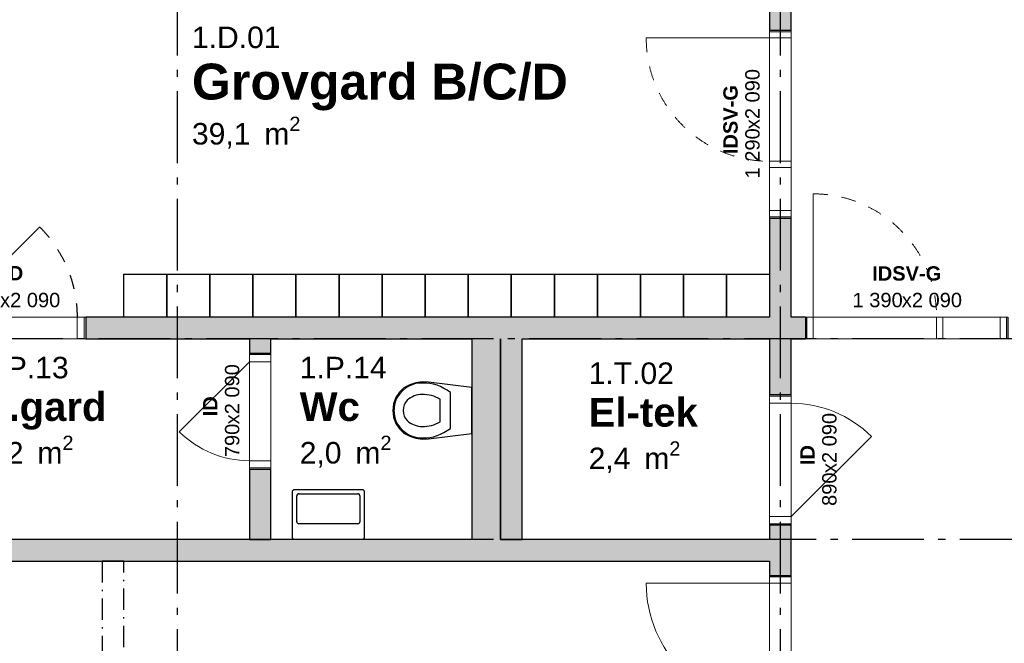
# Model space of a CAD drawing. Header units: millimetres. Extents: x 269 to 62306, y -15633 to 20300.
# Tile 16 of 90: x 18100 to 24960, y -4498 to -151. Entities that reach past the tile are written whole.
import ezdxf
from ezdxf.enums import TextEntityAlignment as Align

# ---------------------------------------------------------------- set-up
doc = ezdxf.new("R2010")
doc.units = ezdxf.units.MM
doc.header["$LTSCALE"] = 0.5
doc.header["$MEASUREMENT"] = 0
for name, pattern in [('Akselinje', [1500, 1000, -200, 100, -200]), ('Over snittplan', [520, 300, -100, 20, -100]), ('PLINE', [0]), ('Stipling', [400, 200, -200])]:
    doc.linetypes.add(name, pattern=pattern)
doc.layers.add('234- Vinduer_ dører_ porter(Nye konstruksjoner)', color=7, linetype='Continuous', lineweight=0)
for name, color, linetype in [('241- Bærende innervegger (Skravur)(Nye konstruksjoner)', 7, 'Continuous'), ('241- Bærende innervegger(Nye konstruksjoner)', 7, 'Continuous'), ('242- Ikke-bærende innervegger (Skravur)(Nye konstruksjoner)', 7, 'Continuous'), ('242- Ikke-bærende innervegger(Nye konstruksjoner)', 7, 'Continuous'), ('244- Vinduer_ dører_ foldevegger(Nye konstruksjoner)', 7, 'Continuous'), ('245- Skjørt(Nye konstruksjoner)', 7, 'Continuous'), ('315---A Utstyr for sanitærinstallasjoner(Nye konstruksjoner)', 7, 'Continuous'), ('68-- Inventar (løst)(Nye konstruksjoner)', 7, 'Continuous'), ('82-- Modullinjer(Nye konstruksjoner)', 7, 'Continuous'), ('852- Teknisk_symbolsk informasjon_ bygning(Nye konstruksjoner)', 7, 'Continuous'), ('862- M___Nettoareal(Nye konstruksjoner)', 7, 'Continuous'), ('862- M___Nettoareal(Tekst)(Nye konstruksjoner)', 7, 'Continuous')]:
    doc.layers.add(name, color=color, linetype=linetype)
doc.styles.add('GENERATED_STYLE_1', font='Arial.ttf')
doc.styles.add('GENERATED_STYLE_2', font='Arial Bold.ttf')

# ---------------------------------------------------------------- blocks, each defined once
blk = doc.blocks.new('Fingard C_D_1.D.03_12', base_point=(24610.4, 1007.9))
at = {"layer": '862- M___Nettoareal(Tekst)(Nye konstruksjoner)', "insert": (23639, 777.1), "char_height": 150, "attachment_point": 1, "style": 'GENERATED_STYLE_1'}
blk.add_mtext('\\A1;{\\pql;\\pt0,100;\\fArial|b0|i0|c0|p0;\\W1.000000;26,8\\fArial|b0|i0|c0|p0;\\W1.000000;\\A1{\\H.66x;\\S^  ;}\\fArial|b0|i0|c0|p0;\\W1.000000; m\\fArial|b0|i0|c0|p0;\\W1.000000;\\A1{\\H.66x;\\S2^  ;}}', dxfattribs=at)
at = {"layer": '862- M___Nettoareal(Tekst)(Nye konstruksjoner)'}
for tag, height, style, p in [('ROOM_NUMBER', 150, 'GENERATED_STYLE_1', (23639, 1405.7)), ('ROOM_NAME', 250, 'GENERATED_STYLE_2', (23639, 1147.1))]:
    blk.add_attdef(tag, text='', height=height, dxfattribs=dict(at, style=style)).set_placement(p, align=Align.TOP_LEFT)
blk = doc.blocks.new('Grovgard B_C_D_1.D.01_13', base_point=(20585.9, -596.7))
at = {"layer": '862- M___Nettoareal(Tekst)(Nye konstruksjoner)', "insert": (19300, -827.4), "char_height": 150, "attachment_point": 1, "style": 'GENERATED_STYLE_1'}
blk.add_mtext('\\A1;{\\pql;\\pt0,100;\\fArial|b0|i0|c0|p0;\\W1.000000;39,1\\fArial|b0|i0|c0|p0;\\W1.000000;\\A1{\\H.66x;\\S^  ;}\\fArial|b0|i0|c0|p0;\\W1.000000; m\\fArial|b0|i0|c0|p0;\\W1.000000;\\A1{\\H.66x;\\S2^  ;}}', dxfattribs=at)
at = {"layer": '862- M___Nettoareal(Tekst)(Nye konstruksjoner)'}
for tag, height, style, p in [('ROOM_NUMBER', 150, 'GENERATED_STYLE_1', (19300, -198.9)), ('ROOM_NAME', 250, 'GENERATED_STYLE_2', (19300, -457.4))]:
    blk.add_attdef(tag, text='', height=height, dxfattribs=dict(at, style=style)).set_placement(p, align=Align.TOP_LEFT)
blk = doc.blocks.new('P.gard_1.P.13_51', base_point=(18244.4, -2859.5))
at = {"layer": '862- M___Nettoareal(Tekst)(Nye konstruksjoner)', "insert": (17835.4, -3050.9), "char_height": 150, "attachment_point": 1, "style": 'GENERATED_STYLE_1'}
blk.add_mtext('\\A1;{\\pql;\\pt0,100;\\fArial|b0|i0|c0|p0;\\W1.000000;3,2\\fArial|b0|i0|c0|p0;\\W1.000000;\\A1{\\H.66x;\\S^  ;}\\fArial|b0|i0|c0|p0;\\W1.000000; m\\fArial|b0|i0|c0|p0;\\W1.000000;\\A1{\\H.66x;\\S2^  ;}}', dxfattribs=at)
at = {"layer": '862- M___Nettoareal(Tekst)(Nye konstruksjoner)'}
for tag, height, style, p in [('ROOM_NUMBER', 150, 'GENERATED_STYLE_1', (17835.4, -2500.9)), ('ROOM_NAME', 200, 'GENERATED_STYLE_2', (17835.4, -2748.1))]:
    blk.add_attdef(tag, text='', height=height, dxfattribs=dict(at, style=style)).set_placement(p, align=Align.TOP_LEFT)
blk = doc.blocks.new('Wc_1.P.14_65', base_point=(20345.9, -2859.5))
at = {"layer": '862- M___Nettoareal(Tekst)(Nye konstruksjoner)', "insert": (20050.9, -3050.9), "char_height": 150, "attachment_point": 1, "style": 'GENERATED_STYLE_1'}
blk.add_mtext('\\A1;{\\pql;\\pt0,100;\\fArial|b0|i0|c0|p0;\\W1.000000;2,0\\fArial|b0|i0|c0|p0;\\W1.000000;\\A1{\\H.66x;\\S^  ;}\\fArial|b0|i0|c0|p0;\\W1.000000; m\\fArial|b0|i0|c0|p0;\\W1.000000;\\A1{\\H.66x;\\S2^  ;}}', dxfattribs=at)
at = {"layer": '862- M___Nettoareal(Tekst)(Nye konstruksjoner)'}
for tag, height, style, p in [('ROOM_NUMBER', 150, 'GENERATED_STYLE_1', (20050.9, -2500.9)), ('ROOM_NAME', 200, 'GENERATED_STYLE_2', (20050.9, -2748.1))]:
    blk.add_attdef(tag, text='', height=height, dxfattribs=dict(at, style=style)).set_placement(p, align=Align.TOP_LEFT)
blk = doc.blocks.new('El-tek_1.T.02_66', base_point=(22437.4, -2898.8))
at = {"layer": '862- M___Nettoareal(Tekst)(Nye konstruksjoner)', "insert": (22063.9, -3090.2), "char_height": 150, "attachment_point": 1, "style": 'GENERATED_STYLE_1'}
blk.add_mtext('\\A1;{\\pql;\\pt0,100;\\fArial|b0|i0|c0|p0;\\W1.000000;2,4\\fArial|b0|i0|c0|p0;\\W1.000000;\\A1{\\H.66x;\\S^  ;}\\fArial|b0|i0|c0|p0;\\W1.000000; m\\fArial|b0|i0|c0|p0;\\W1.000000;\\A1{\\H.66x;\\S2^  ;}}', dxfattribs=at)
at = {"layer": '862- M___Nettoareal(Tekst)(Nye konstruksjoner)'}
for tag, height, style, p in [('ROOM_NUMBER', 150, 'GENERATED_STYLE_1', (22063.9, -2540.2)), ('ROOM_NAME', 200, 'GENERATED_STYLE_2', (22063.9, -2787.4))]:
    blk.add_attdef(tag, text='', height=height, dxfattribs=dict(at, style=style)).set_placement(p, align=Align.TOP_LEFT)
blk = doc.blocks.new('Dør med sidefelt på side 2_3')
at = {"layer": '234- Vinduer_ dører_ porter(Nye konstruksjoner)', "linetype": 'PLINE'}
for p, q in [((602, 0), (602, 860)), ((-645, 0), (-655, 0)), ((-655, 0), (-655, -150)), ((-602, 0), (-645, 0)), ((-645, 0), (-645, -150)), ((-602, -150), (-602, 0)), ((-258, 0), (-301, 0)), ((-301, 0), (-301, -150)), ((-258, 0), (602, 0)), ((-258, -150), (-258, 0)), ((645, 0), (602, 0)), ((602, 0), (602, -150)), ((645, 0), (655, 0)), ((645, -150), (645, 0)), ((655, 0), (655, -150)), ((-645, -150), (-655, -150)), ((-645, -150), (-602, -150)), ((602, -150), (-602, -150)), ((-301, -150), (-258, -150)), ((602, -150), (645, -150)), ((645, -150), (655, -150))]:
    blk.add_line(p, q, dxfattribs=at)
at = {"layer": '234- Vinduer_ dører_ porter(Nye konstruksjoner)', "linetype": 'PLINE', "flags": 128}
blk.add_lwpolyline([(-602, -150), (-301, -150), (-301, 0), (-602, 0)], close=True, dxfattribs=at)
at = {"layer": '234- Vinduer_ dører_ porter(Nye konstruksjoner)', "linetype": 'Stipling'}
blk.add_arc((602, 0), 860, 90, 180, dxfattribs=at)
at = {"layer": '244- Vinduer_ dører_ foldevegger(Nye konstruksjoner)', "linetype": 'PLINE'}
for p, q in [((-655, 0), (-655, -150)), ((-655, 0), (-655, -150)), ((655, 0), (655, -150)), ((655, 0), (655, -150))]:
    blk.add_line(p, q, dxfattribs=at)
blk = doc.blocks.new('Dørstempel')
at = {"layer": '852- Teknisk_symbolsk informasjon_ bygning(Nye konstruksjoner)', "char_height": 100, "attachment_point": 1, "style": 'GENERATED_STYLE_1'}
for s, insert in [('\\A1;{\\pql;\\pt0,100;\\fArial|b0|i0|c0|p0;\\W1.000000;1\xa0290\\fArial|b0|i0|c0|p0;\\W1.000000;\\A1{\\H.66x;\\S^  ;}\\fArial|b0|i0|c0|p0;\\W1.000000;\\fArial|b0|i0|c0|p0;\\W1.000000;\\A1{\\H.66x;\\S^  ;}}', (-377.5, 170)), ('\\A1;{\\pql;\\pt0,100;\\fArial|b0|i0|c0|p0;\\W1.000000;x2\xa0090\\fArial|b0|i0|c0|p0;\\W1.000000;\\A1{\\H.66x;\\S^  ;}\\fArial|b0|i0|c0|p0;\\W1.000000;\\fArial|b0|i0|c0|p0;\\W1.000000;\\A1{\\H.66x;\\S^  ;}}', (-34.3, 170))]:
    blk.add_mtext(s, dxfattribs=dict(at, insert=insert))
at = {"layer": '852- Teknisk_symbolsk informasjon_ bygning(Nye konstruksjoner)', "style": 'GENERATED_STYLE_2'}
blk.add_attdef('AC_WIDO_ID', text='', height=100, dxfattribs=at).set_placement((0, 225.4), align=Align.BOTTOM_CENTER)
blk = doc.blocks.new('Dør_8')
at = {"layer": '234- Vinduer_ dører_ porter(Nye konstruksjoner)', "linetype": 'PLINE'}
for p, q in [((345, 0), (-142.9, 487.9)), ((-405, 0), (405, 0)), ((-395, 0), (-405, 0)), ((-405, 0), (-405, -150)), ((-345, 0), (-395, 0)), ((-395, 0), (-395, -150)), ((-345, 0), (345, 0)), ((-345, -150), (-345, 0)), ((395, 0), (345, 0)), ((345, 0), (345, -150)), ((395, 0), (405, 0)), ((395, -150), (395, 0)), ((405, 0), (405, -150)), ((-405, -150), (405, -150)), ((-395, -150), (-405, -150)), ((-395, -150), (-345, -150)), ((345, -150), (-345, -150)), ((345, -150), (395, -150)), ((395, -150), (405, -150))]:
    blk.add_line(p, q, dxfattribs=at)
blk.add_arc((345, 0), 690, 135, 180, dxfattribs=at)
at = {"layer": '244- Vinduer_ dører_ foldevegger(Nye konstruksjoner)', "linetype": 'PLINE'}
for p, q in [((-405, 0), (-405, -150)), ((-405, 0), (-405, -150)), ((405, 0), (405, -150)), ((405, 0), (405, -150))]:
    blk.add_line(p, q, dxfattribs=at)
blk = doc.blocks.new('Dørstempel_7')
at = {"layer": '852- Teknisk_symbolsk informasjon_ bygning(Nye konstruksjoner)', "char_height": 100, "attachment_point": 1, "style": 'GENERATED_STYLE_1'}
for s, insert in [('\\A1;{\\pql;\\pt0,100;\\fArial|b0|i0|c0|p0;\\W1.000000;790\\fArial|b0|i0|c0|p0;\\W1.000000;\\A1{\\H.66x;\\S^  ;}\\fArial|b0|i0|c0|p0;\\W1.000000;\\fArial|b0|i0|c0|p0;\\W1.000000;\\A1{\\H.66x;\\S^  ;}}', (-320.29, 170)), ('\\A1;{\\pql;\\pt0,100;\\fArial|b0|i0|c0|p0;\\W1.000000;x2\xa0090\\fArial|b0|i0|c0|p0;\\W1.000000;\\A1{\\H.66x;\\S^  ;}\\fArial|b0|i0|c0|p0;\\W1.000000;\\fArial|b0|i0|c0|p0;\\W1.000000;\\A1{\\H.66x;\\S^  ;}}', (-91.473, 170))]:
    blk.add_mtext(s, dxfattribs=dict(at, insert=insert))
at = {"layer": '852- Teknisk_symbolsk informasjon_ bygning(Nye konstruksjoner)', "style": 'GENERATED_STYLE_2'}
blk.add_attdef('AC_WIDO_ID', text='', height=100, dxfattribs=at).set_placement((0, 227.143), align=Align.BOTTOM_CENTER)
blk = doc.blocks.new('Dør med sidefelt på side 2_8')
at = {"layer": '234- Vinduer_ dører_ porter(Nye konstruksjoner)', "linetype": 'PLINE'}
for p, q in [((1202, 0), (1202, 860)), ((-1245, 0), (-1255, 0)), ((-1255, 0), (-1255, -150)), ((-1202, 0), (-1245, 0)), ((-1245, 0), (-1245, -150)), ((-1202, -150), (-1202, 0)), ((342, 0), (299, 0)), ((299, 0), (299, -150)), ((342, 0), (1202, 0)), ((342, -150), (342, 0)), ((1245, 0), (1202, 0)), ((1202, 0), (1202, -150)), ((1245, 0), (1255, 0)), ((1245, -150), (1245, 0)), ((1255, 0), (1255, -150)), ((-1245, -150), (-1255, -150)), ((-1245, -150), (-1202, -150)), ((1202, -150), (-1202, -150)), ((299, -150), (342, -150)), ((1202, -150), (1245, -150)), ((1245, -150), (1255, -150))]:
    blk.add_line(p, q, dxfattribs=at)
at = {"layer": '234- Vinduer_ dører_ porter(Nye konstruksjoner)', "linetype": 'PLINE', "flags": 128}
blk.add_lwpolyline([(-1202, -150), (299, -150), (299, 0), (-1202, 0)], close=True, dxfattribs=at)
at = {"layer": '234- Vinduer_ dører_ porter(Nye konstruksjoner)', "linetype": 'PLINE'}
blk.add_arc((1202, 0), 860, 90, 180, dxfattribs=at)
at = {"layer": '244- Vinduer_ dører_ foldevegger(Nye konstruksjoner)', "linetype": 'PLINE'}
for p, q in [((-1255, 0), (-1255, -150)), ((-1255, 0), (-1255, -150)), ((1255, 0), (1255, -150)), ((1255, 0), (1255, -150))]:
    blk.add_line(p, q, dxfattribs=at)
blk = doc.blocks.new('Dør_10')
at = {"layer": '234- Vinduer_ dører_ porter(Nye konstruksjoner)', "linetype": 'PLINE'}
for p, q in [((395, 0), (-163.6, 558.6)), ((-455, 0), (455, 0)), ((-445, 0), (-455, 0)), ((-455, 0), (-455, -150)), ((-395, 0), (-445, 0)), ((-445, 0), (-445, -150)), ((-395, 0), (395, 0)), ((-395, -150), (-395, 0)), ((445, 0), (395, 0)), ((395, 0), (395, -150)), ((445, 0), (455, 0)), ((445, -150), (445, 0)), ((455, 0), (455, -150)), ((-455, -150), (455, -150)), ((-445, -150), (-455, -150)), ((-445, -150), (-395, -150)), ((395, -150), (-395, -150)), ((395, -150), (445, -150)), ((445, -150), (455, -150))]:
    blk.add_line(p, q, dxfattribs=at)
blk.add_arc((395, 0), 790, 135, 180, dxfattribs=at)
at = {"layer": '244- Vinduer_ dører_ foldevegger(Nye konstruksjoner)', "linetype": 'PLINE'}
for p, q in [((-455, 0), (-455, -150)), ((-455, 0), (-455, -150)), ((455, 0), (455, -150)), ((455, 0), (455, -150))]:
    blk.add_line(p, q, dxfattribs=at)
blk = doc.blocks.new('Dørstempel_21')
at = {"layer": '852- Teknisk_symbolsk informasjon_ bygning(Nye konstruksjoner)', "char_height": 100, "attachment_point": 1, "style": 'GENERATED_STYLE_1'}
for s, insert in [('\\A1;{\\pql;\\pt0,100;\\fArial|b0|i0|c0|p0;\\W1.000000;890\\fArial|b0|i0|c0|p0;\\W1.000000;\\A1{\\H.66x;\\S^  ;}\\fArial|b0|i0|c0|p0;\\W1.000000;\\fArial|b0|i0|c0|p0;\\W1.000000;\\A1{\\H.66x;\\S^  ;}}', (-320.3, -365.7)), ('\\A1;{\\pql;\\pt0,100;\\fArial|b0|i0|c0|p0;\\W1.000000;x2\xa0090\\fArial|b0|i0|c0|p0;\\W1.000000;\\A1{\\H.66x;\\S^  ;}\\fArial|b0|i0|c0|p0;\\W1.000000;\\fArial|b0|i0|c0|p0;\\W1.000000;\\A1{\\H.66x;\\S^  ;}}', (-91.5, -365.7))]:
    blk.add_mtext(s, dxfattribs=dict(at, insert=insert))
at = {"layer": '852- Teknisk_symbolsk informasjon_ bygning(Nye konstruksjoner)', "style": 'GENERATED_STYLE_2'}
blk.add_attdef('AC_WIDO_ID', text='', height=100, dxfattribs=at).set_placement((0, -308.6), align=Align.BOTTOM_CENTER)
blk = doc.blocks.new('Dør med sidefelt på side 2_9')
at = {"layer": '234- Vinduer_ dører_ porter(Nye konstruksjoner)', "linetype": 'PLINE'}
for p, q in [((652, 0), (652, 860)), ((-695, 0), (-705, 0)), ((-705, 0), (-705, -150)), ((-652, 0), (-695, 0)), ((-695, 0), (-695, -150)), ((-652, -150), (-652, 0)), ((-208, 0), (-251, 0)), ((-251, 0), (-251, -150)), ((-208, 0), (652, 0)), ((-208, -150), (-208, 0)), ((695, 0), (652, 0)), ((652, 0), (652, -150)), ((695, 0), (705, 0)), ((695, -150), (695, 0)), ((705, 0), (705, -150)), ((-695, -150), (-705, -150)), ((-695, -150), (-652, -150)), ((652, -150), (-652, -150)), ((-251, -150), (-208, -150)), ((652, -150), (695, -150)), ((695, -150), (705, -150))]:
    blk.add_line(p, q, dxfattribs=at)
at = {"layer": '234- Vinduer_ dører_ porter(Nye konstruksjoner)', "linetype": 'PLINE', "flags": 128}
blk.add_lwpolyline([(-652, -150), (-251, -150), (-251, 0), (-652, 0)], close=True, dxfattribs=at)
at = {"layer": '234- Vinduer_ dører_ porter(Nye konstruksjoner)', "linetype": 'Stipling'}
blk.add_arc((652, 0), 860, 90, 180, dxfattribs=at)
at = {"layer": '244- Vinduer_ dører_ foldevegger(Nye konstruksjoner)', "linetype": 'PLINE'}
for p, q in [((-705, 0), (-705, -150)), ((-705, 0), (-705, -150)), ((705, 0), (705, -150)), ((705, 0), (705, -150))]:
    blk.add_line(p, q, dxfattribs=at)
blk = doc.blocks.new('Dørstempel_19')
at = {"layer": '852- Teknisk_symbolsk informasjon_ bygning(Nye konstruksjoner)', "char_height": 100, "attachment_point": 1, "style": 'GENERATED_STYLE_1'}
for s, insert in [('\\A1;{\\pql;\\pt0,100;\\fArial|b0|i0|c0|p0;\\W1.000000;1\xa0390\\fArial|b0|i0|c0|p0;\\W1.000000;\\A1{\\H.66x;\\S^  ;}\\fArial|b0|i0|c0|p0;\\W1.000000;\\fArial|b0|i0|c0|p0;\\W1.000000;\\A1{\\H.66x;\\S^  ;}}', (-377.5, 170)), ('\\A1;{\\pql;\\pt0,100;\\fArial|b0|i0|c0|p0;\\W1.000000;x2\xa0090\\fArial|b0|i0|c0|p0;\\W1.000000;\\A1{\\H.66x;\\S^  ;}\\fArial|b0|i0|c0|p0;\\W1.000000;\\fArial|b0|i0|c0|p0;\\W1.000000;\\A1{\\H.66x;\\S^  ;}}', (-34.3, 170))]:
    blk.add_mtext(s, dxfattribs=dict(at, insert=insert))
at = {"layer": '852- Teknisk_symbolsk informasjon_ bygning(Nye konstruksjoner)', "style": 'GENERATED_STYLE_2'}
blk.add_attdef('AC_WIDO_ID', text='', height=100, dxfattribs=at).set_placement((0, 225.4), align=Align.BOTTOM_CENTER)
blk = doc.blocks.new('Dør_11')
at = {"layer": '234- Vinduer_ dører_ porter(Nye konstruksjoner)', "linetype": 'PLINE'}
for p, q in [((445, 0), (-184.3, 629.3)), ((-505, 0), (505, 0)), ((-495, 0), (-505, 0)), ((-505, 0), (-505, -150)), ((-445, 0), (-495, 0)), ((-495, 0), (-495, -150)), ((-445, 0), (445, 0)), ((-445, -150), (-445, 0)), ((495, 0), (445, 0)), ((445, 0), (445, -150)), ((495, 0), (505, 0)), ((495, -150), (495, 0)), ((505, 0), (505, -150)), ((-505, -150), (505, -150)), ((-495, -150), (-505, -150)), ((-495, -150), (-445, -150)), ((445, -150), (-445, -150)), ((445, -150), (495, -150)), ((495, -150), (505, -150))]:
    blk.add_line(p, q, dxfattribs=at)
at = {"layer": '244- Vinduer_ dører_ foldevegger(Nye konstruksjoner)', "linetype": 'PLINE'}
for p, q in [((-505, 0), (-505, -150)), ((-505, 0), (-505, -150)), ((505, 0), (505, -150)), ((505, 0), (505, -150))]:
    blk.add_line(p, q, dxfattribs=at)
at = {"layer": '244- Vinduer_ dører_ foldevegger(Nye konstruksjoner)', "linetype": 'Stipling'}
blk.add_arc((445, 0), 890, 135, 180, dxfattribs=at)
blk = doc.blocks.new('Dørstempel_6')
at = {"layer": '852- Teknisk_symbolsk informasjon_ bygning(Nye konstruksjoner)', "char_height": 100, "attachment_point": 1, "style": 'GENERATED_STYLE_1'}
for s, insert in [('\\A1;{\\pql;\\pt0,100;\\fArial|b0|i0|c0|p0;\\W1.000000;990\\fArial|b0|i0|c0|p0;\\W1.000000;\\A1{\\H.66x;\\S^  ;}\\fArial|b0|i0|c0|p0;\\W1.000000;\\fArial|b0|i0|c0|p0;\\W1.000000;\\A1{\\H.66x;\\S^  ;}}', (-320.3, 170)), ('\\A1;{\\pql;\\pt0,100;\\fArial|b0|i0|c0|p0;\\W1.000000;x2\xa0090\\fArial|b0|i0|c0|p0;\\W1.000000;\\A1{\\H.66x;\\S^  ;}\\fArial|b0|i0|c0|p0;\\W1.000000;\\fArial|b0|i0|c0|p0;\\W1.000000;\\A1{\\H.66x;\\S^  ;}}', (-91.5, 170))]:
    blk.add_mtext(s, dxfattribs=dict(at, insert=insert))
at = {"layer": '852- Teknisk_symbolsk informasjon_ bygning(Nye konstruksjoner)', "style": 'GENERATED_STYLE_2'}
blk.add_attdef('AC_WIDO_ID', text='', height=100, dxfattribs=at).set_placement((0, 225.4), align=Align.BOTTOM_CENTER)
blk = doc.blocks.new('Standard grid marker_5')
at = {"layer": '82-- Modullinjer(Nye konstruksjoner)', "linetype": 'Akselinje'}
blk.add_line((200, 0), (53500, 0), dxfattribs=at)
at = {"layer": '82-- Modullinjer(Nye konstruksjoner)', "style": 'GENERATED_STYLE_2'}
blk.add_attdef('AC_MarkerText_1', text='', height=250, rotation=180, dxfattribs=at).set_placement((54000, -239.3), align=Align.TOP_CENTER)
blk = doc.blocks.new('Standard grid marker_6')
at = {"layer": '82-- Modullinjer(Nye konstruksjoner)', "linetype": 'Akselinje'}
for p, q in [((200, 0), (13900, 0)), ((13900, 0), (14100, 0))]:
    blk.add_line(p, q, dxfattribs=at)
at = {"layer": '82-- Modullinjer(Nye konstruksjoner)', "style": 'GENERATED_STYLE_2'}
blk.add_attdef('AC_MarkerText_1', text='', height=250, rotation=270, dxfattribs=at).set_placement((-117.9, -57.1), align=Align.TOP_CENTER)
blk = doc.blocks.new('Servant')
at = {"layer": '315---A Utstyr for sanitærinstallasjoner(Nye konstruksjoner)', "linetype": 'PLINE'}
for p, q in [((-220, -305), (-220, -125)), ((-205, -110), (205, -110)), ((220, -125), (220, -305)), ((205, -320), (-205, -320))]:
    blk.add_line(p, q, dxfattribs=at)
at = {"layer": '315---A Utstyr for sanitærinstallasjoner(Nye konstruksjoner)', "linetype": 'PLINE', "flags": 128}
blk.add_lwpolyline([(-235, 0), (235, 0, -0.414214), (250, -15), (250, -335, -0.414214), (235, -350), (-235, -350, -0.414214), (-250, -335), (-250, -15, -0.414214)], format="xyb", close=True, dxfattribs=at)
at = {"layer": '315---A Utstyr for sanitærinstallasjoner(Nye konstruksjoner)', "linetype": 'PLINE'}
for centre, start, end in [((-205, -125), 90, 180), ((205, -125), 0, 90), ((-205, -305), 180, 270), ((205, -305), 270, 0)]:
    blk.add_arc(centre, 15, start, end, dxfattribs=at)
blk = doc.blocks.new('WC')
at = {"layer": '315---A Utstyr for sanitærinstallasjoner(Nye konstruksjoner)', "linetype": 'PLINE'}
for p, q in [((0, -148.7), (-124.5, -148.7)), ((124.5, -148.7), (0, -148.7)), ((0, -219.6), (-78.6, -219.6)), ((78.6, -219.6), (0, -219.6))]:
    blk.add_line(p, q, dxfattribs=at)
at = {"layer": '315---A Utstyr for sanitærinstallasjoner(Nye konstruksjoner)', "linetype": 'PLINE', "flags": 128}
blk.add_lwpolyline([(-193.6, -389.7), (-179.4, -432.4), (-157.7, -472.8), (-128.5, -504.7), (-90.7, -529.2), (-46.9, -544.7), (0, -550), (46.9, -544.7), (90.7, -529.2), (128.5, -504.7), (157.7, -472.8), (179.4, -432.4), (193.6, -389.7), (199.9, -345.5), (198.1, -301.1), (161.1, 0), (-161.1, 0), (-198.1, -301.1), (-199.9, -345.5)], close=True, dxfattribs=at)
at = {"layer": '315---A Utstyr for sanitærinstallasjoner(Nye konstruksjoner)', "linetype": 'PLINE'}
for centre, major_axis, start_param, end_param in [((295, -333.4), (486, 0), 2.612188, 3.165208), ((-295, -333.4), (486, 0), 6.259567, 6.812588), ((302.2, -341.7), (414, 0), 2.738768, 3.154495), ((-302.2, -341.7), (414, 0), 6.27028, 6.686008), ((102.2, -354.3), (293.6, 0), 3.085861, 3.98645), ((-102.2, -354.3), (293.6, 0), 5.438324, 6.338913), ((154.2, -345.1), (265.9, 0), 3.144841, 3.702507), ((-154.2, -345.1), (265.9, 0), 5.722267, 6.279932), ((0.9, -411.5), (89.4, 0), 3.778693, 4.701998), ((-0.9, -411.5), (89.4, 0), 4.72278, 5.646085), ((0.9, -423.5), (158.3, 0), 4.079884, 4.706528), ((-0.9, -423.5), (158.3, 0), 4.71825, 5.344894)]:
    blk.add_ellipse(centre, major_axis=major_axis, ratio=0.752422, start_param=start_param, end_param=end_param, dxfattribs=at)

msp = doc.modelspace()

# ---------------------------------------------------------------- hatches: boundary and pattern name
at = {"layer": '241- Bærende innervegger (Skravur)(Nye konstruksjoner)', "linetype": 'Continuous'}
for points in [[(18560, -2375), (23575, -2375), (23575, -2225), (18560, -2225)], [(23475, -2375), (23325, -2375), (23325, -2765), (23475, -2765)], [(23325, -3675), (23325, -4025), (23475, -4025), (23475, -3675)]]:
    msp.add_hatch(color=256, dxfattribs=at).paths.add_polyline_path(points)
at = {"layer": '242- Ikke-bærende innervegger (Skravur)(Nye konstruksjoner)', "linetype": 'Continuous'}
for points in [[(23325, -225), (23475, -225), (23475, 1500), (23325, 1500)], [(23325, -2225), (23475, -2225), (23475, -1535), (23325, -1535)], [(19700, -2475), (19850, -2475), (19850, -2375), (19700, -2375)], [(21450, -3775), (21450, -2375), (21250, -2375), (21250, -3775)], [(21600, -3775), (21600, -2375), (21450, -2375), (21450, -3775)], [(19700, -3775), (19850, -3775), (19850, -3285), (19700, -3285)], [(15400, -3925), (23325, -3925), (23325, -3775), (15400, -3775)]]:
    msp.add_hatch(color=256, dxfattribs=at).paths.add_polyline_path(points)

# ---------------------------------------------------------------- linework, layer by layer
at = {"layer": '241- Bærende innervegger(Nye konstruksjoner)', "linetype": 'PLINE'}
for p, q in [((18560, -2225), (18560, -2375)), ((23575, -2225), (23575, -2375)), ((23475, -2765), (23325, -2765)), ((23475, -3675), (23325, -3675)), ((23325, -4025), (23475, -4025))]:
    msp.add_line(p, q, dxfattribs=at)
at = {"layer": '241- Bærende innervegger(Nye konstruksjoner)', "linetype": 'PLINE', "flags": 128}
for points in [[(23325, -2225), (18560, -2225)], [(23575, -2225), (23475, -2225)], [(18560, -2375), (19700, -2375)], [(19850, -2375), (21250, -2375)], [(21600, -2375), (23325, -2375)], [(23325, -2375), (23325, -2765)], [(23475, -2765), (23475, -2375)], [(23475, -2375), (23575, -2375)], [(23325, -3675), (23325, -3775)], [(23475, -4025), (23475, -3675)], [(23325, -3925), (23325, -4025)]]:
    msp.add_lwpolyline(points, dxfattribs=at)
at = {"layer": '242- Ikke-bærende innervegger(Nye konstruksjoner)', "linetype": 'PLINE'}
for p, q in [((23325, -225), (23475, -225)), ((23325, -1535), (23475, -1535)), ((19700, -2475), (19850, -2475)), ((19700, -3285), (19850, -3285))]:
    msp.add_line(p, q, dxfattribs=at)
at = {"layer": '242- Ikke-bærende innervegger(Nye konstruksjoner)', "linetype": 'PLINE', "flags": 128}
for points in [[(23475, -225), (23475, 1500)], [(23325, 1425), (23325, -225)], [(23325, -1535), (23325, -2225)], [(23475, -2225), (23475, -1535)], [(19700, -2375), (19700, -2475)], [(19850, -2475), (19850, -2375)], [(21250, -2375), (21250, -3775)], [(21450, -3775), (21450, -2375)], [(21450, -2375), (21450, -3775)], [(21600, -3775), (21600, -2375)], [(19700, -3285), (19700, -3775)], [(19850, -3775), (19850, -3285)], [(21250, -3775), (17450, -3775)], [(19700, -3775), (19850, -3775)], [(23325, -3775), (21450, -3775)], [(21450, -3775), (21600, -3775)], [(15400, -3925), (23325, -3925)]]:
    msp.add_lwpolyline(points, dxfattribs=at)
at = {"layer": '245- Skjørt(Nye konstruksjoner)', "linetype": 'Over snittplan', "flags": 128}
for points in [[(18675, -3925), (18675, -7125)], [(18825, -3925), (18675, -3925)], [(18825, -7125), (18825, -3925)]]:
    msp.add_lwpolyline(points, dxfattribs=at)
at = {"layer": '68-- Inventar (løst)(Nye konstruksjoner)', "linetype": 'PLINE', "flags": 128}
for points in [[(18825, -2225), (18825, -1925), (19125, -1925), (19125, -2225)], [(19125, -2225), (19125, -1925), (19425, -1925), (19425, -2225)], [(19725, -1925), (19725, -2225), (19425, -2225), (19425, -1925)], [(19725, -1925), (20025, -1925), (20025, -2225), (19725, -2225)], [(20025, -1925), (20325, -1925), (20325, -2225), (20025, -2225)], [(20325, -1925), (20625, -1925), (20625, -2225), (20325, -2225)], [(20625, -1925), (20925, -1925), (20925, -2225), (20625, -2225)], [(20925, -2225), (20925, -1925), (21225, -1925), (21225, -2225)], [(21225, -2225), (21225, -1925), (21525, -1925), (21525, -2225)], [(21525, -2225), (21525, -1925), (21825, -1925), (21825, -2225)], [(22125, -1925), (22125, -2225), (21825, -2225), (21825, -1925)], [(22425, -1925), (22425, -2225), (22125, -2225), (22125, -1925)], [(22725, -1925), (22725, -2225), (22425, -2225), (22425, -1925)], [(23025, -1925), (23025, -2225), (22725, -2225), (22725, -1925)], [(23325, -1925), (23325, -2225), (23025, -2225), (23025, -1925)]]:
    msp.add_lwpolyline(points, close=True, dxfattribs=at)

# ---------------------------------------------------------------- block references
at = {"layer": '244- Vinduer_ dører_ foldevegger(Nye konstruksjoner)', "linetype": 'PLINE', "zscale": 1000}
for name, p, rotation in [('Dør med sidefelt på side 2_3', (23325, -880), 90), ('Dør_8', (19700, -2880), 90.00000000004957), ('Dør_10', (23475, -3220), 269.9999999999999), ('Dør med sidefelt på side 2_8', (23325, -5280), 89.99999999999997)]:
    msp.add_blockref(name, p, dxfattribs=dict(at, rotation=rotation))
at = {"layer": '244- Vinduer_ dører_ foldevegger(Nye konstruksjoner)', "linetype": 'PLINE', "xscale": -1, "zscale": 1000}
for name, p in [('Dør med sidefelt på side 2_9', (24280, -2225)), ('Dør_11', (18055, -2225))]:
    msp.add_blockref(name, p, dxfattribs=at)
at = {"layer": '315---A Utstyr for sanitærinstallasjoner(Nye konstruksjoner)', "linetype": 'PLINE', "zscale": 1000}
for name, p, rotation in [('WC', (21250, -2875), 270), ('Servant', (20250, -3775), 180)]:
    msp.add_blockref(name, p, dxfattribs=dict(at, rotation=rotation))
at = {"layer": '82-- Modullinjer(Nye konstruksjoner)', "linetype": 'PLINE', "zscale": 1000}
for name, p, rotation in [('Standard grid marker_6', (19200, -14100), 90), ('Standard grid marker_6', (23400, -14100), 90), ('Standard grid marker_5', (54600, -2375), 180), ('Standard grid marker_5', (54600, -3775), 180)]:
    msp.add_blockref(name, p, dxfattribs=dict(at, rotation=rotation))
at = {"layer": '852- Teknisk_symbolsk informasjon_ bygning(Nye konstruksjoner)'}
ref = msp.add_blockref('Dørstempel', (23325, -880), dxfattribs=dict(at, rotation=90))
ref.add_attrib('AC_WIDO_ID', 'IDSV-G', dxfattribs={"color": 7, "height": 100, "rotation": 90, "style": 'GENERATED_STYLE_2'}).set_placement((23132.1, -847.5), align=Align.BOTTOM_CENTER)
ref = msp.add_blockref('Dørstempel_6', (18055, -2225), dxfattribs=at)
ref.add_attrib('AC_WIDO_ID', 'ID', dxfattribs={"color": 7, "height": 100, "style": 'GENERATED_STYLE_2'}).set_placement((18055, -1997.9), align=Align.BOTTOM_CENTER)
ref = msp.add_blockref('Dørstempel_19', (24280, -2225), dxfattribs=at)
ref.add_attrib('AC_WIDO_ID', 'IDSV-G', dxfattribs={"color": 7, "height": 100, "style": 'GENERATED_STYLE_2'}).set_placement((24280, -1999.6), align=Align.BOTTOM_CENTER)
ref = msp.add_blockref('Dørstempel_7', (19700, -2880), dxfattribs=dict(at, rotation=90))
ref.add_attrib('AC_WIDO_ID', 'ID', dxfattribs={"color": 7, "height": 100, "rotation": 90, "style": 'GENERATED_STYLE_2'}).set_placement((19507.1, -2845.7), align=Align.BOTTOM_CENTER)
ref = msp.add_blockref('Dørstempel_21', (23325, -3220), dxfattribs=dict(at, rotation=90))
ref.add_attrib('AC_WIDO_ID', 'ID', dxfattribs={"color": 7, "height": 100, "rotation": 90, "style": 'GENERATED_STYLE_2'}).set_placement((23667.9, -3185.7), align=Align.BOTTOM_CENTER)
at = {"layer": '862- M___Nettoareal(Nye konstruksjoner)', "linetype": 'Continuous'}
ref = msp.add_blockref('Fingard C_D_1.D.03_12', (24610.4, 1007.9), dxfattribs=at)
ref.add_attrib('ROOM_NAME', 'Fingard C/D', dxfattribs={"layer": '862- M___Nettoareal(Tekst)(Nye konstruksjoner)', "color": 7, "height": 250, "style": 'GENERATED_STYLE_2'}).set_placement((23639, 1147.1), align=Align.TOP_LEFT)
ref.add_attrib('ROOM_NUMBER', '1.D.03', dxfattribs={"layer": '862- M___Nettoareal(Tekst)(Nye konstruksjoner)', "color": 7, "height": 150, "style": 'GENERATED_STYLE_1'}).set_placement((23639, 1405.7), align=Align.TOP_LEFT)
ref = msp.add_blockref('Grovgard B_C_D_1.D.01_13', (20585.9, -596.7), dxfattribs=at)
ref.add_attrib('ROOM_NAME', 'Grovgard B/C/D', dxfattribs={"layer": '862- M___Nettoareal(Tekst)(Nye konstruksjoner)', "color": 7, "height": 250, "style": 'GENERATED_STYLE_2'}).set_placement((19300, -457.4), align=Align.TOP_LEFT)
ref.add_attrib('ROOM_NUMBER', '1.D.01', dxfattribs={"layer": '862- M___Nettoareal(Tekst)(Nye konstruksjoner)', "color": 7, "height": 150, "style": 'GENERATED_STYLE_1'}).set_placement((19300, -198.9), align=Align.TOP_LEFT)
ref = msp.add_blockref('P.gard_1.P.13_51', (18244.4, -2859.5), dxfattribs=at)
ref.add_attrib('ROOM_NAME', 'P.gard', dxfattribs={"layer": '862- M___Nettoareal(Tekst)(Nye konstruksjoner)', "color": 7, "height": 200, "style": 'GENERATED_STYLE_2'}).set_placement((17835.4, -2748.1), align=Align.TOP_LEFT)
ref.add_attrib('ROOM_NUMBER', '1.P.13', dxfattribs={"layer": '862- M___Nettoareal(Tekst)(Nye konstruksjoner)', "color": 7, "height": 150, "style": 'GENERATED_STYLE_1'}).set_placement((17835.4, -2500.9), align=Align.TOP_LEFT)
ref = msp.add_blockref('Wc_1.P.14_65', (20345.9, -2859.5), dxfattribs=at)
ref.add_attrib('ROOM_NAME', 'Wc', dxfattribs={"layer": '862- M___Nettoareal(Tekst)(Nye konstruksjoner)', "color": 7, "height": 200, "style": 'GENERATED_STYLE_2'}).set_placement((20050.9, -2748.1), align=Align.TOP_LEFT)
ref.add_attrib('ROOM_NUMBER', '1.P.14', dxfattribs={"layer": '862- M___Nettoareal(Tekst)(Nye konstruksjoner)', "color": 7, "height": 150, "style": 'GENERATED_STYLE_1'}).set_placement((20050.9, -2500.9), align=Align.TOP_LEFT)
ref = msp.add_blockref('El-tek_1.T.02_66', (22437.4, -2898.8), dxfattribs=at)
ref.add_attrib('ROOM_NAME', 'El-tek', dxfattribs={"layer": '862- M___Nettoareal(Tekst)(Nye konstruksjoner)', "color": 7, "height": 200, "style": 'GENERATED_STYLE_2'}).set_placement((22063.9, -2787.4), align=Align.TOP_LEFT)
ref.add_attrib('ROOM_NUMBER', '1.T.02', dxfattribs={"layer": '862- M___Nettoareal(Tekst)(Nye konstruksjoner)', "color": 7, "height": 150, "style": 'GENERATED_STYLE_1'}).set_placement((22063.9, -2540.2), align=Align.TOP_LEFT)

doc.saveas('drawing.dxf')
